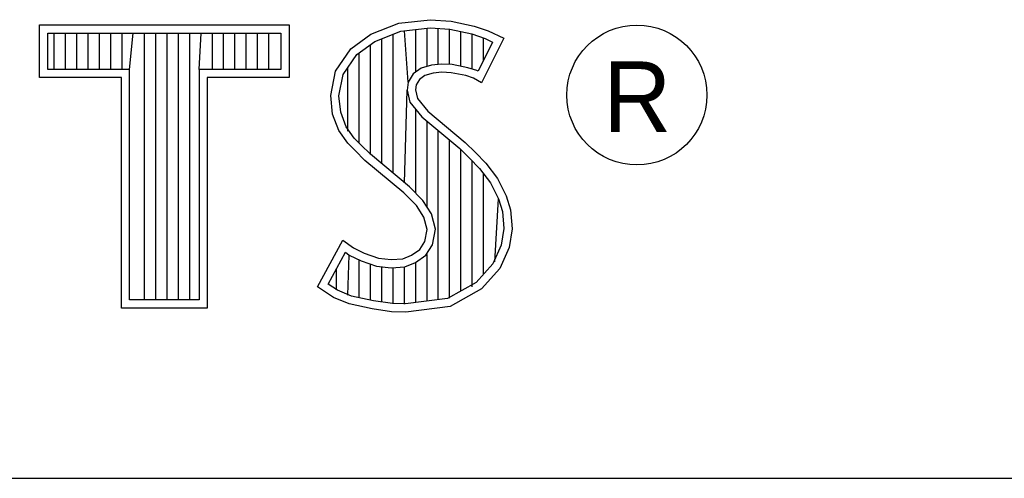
# Model space of a CAD drawing. Header units: inches. Extents: x 0 to 22, y 0 to 17.
# Tile 6 of 9: x 18.452 to 19.034, y 2.37 to 2.641. Entities that reach past the tile are written whole.
import ezdxf

# ---------------------------------------------------------------- set-up
doc = ezdxf.new("R2010")
doc.units = ezdxf.units.IN
doc.header["$LTSCALE"] = 1.21
doc.header["$MEASUREMENT"] = 0
doc.layers.get('0').update_dxf_attribs({"linetype": 'CONTINUOUS'})
doc.styles.add('TEXTSTYLE_2', font='txt')

msp = doc.modelspace()

# ---------------------------------------------------------------- linework, layer by layer
at = {"color": 2, "linetype": 'CONTINUOUS'}
for p, q in [((18.46415, 2.63829), (18.61167, 2.63829)), ((18.46415, 2.60704), (18.46415, 2.63829)), ((18.61167, 2.63829), (18.61167, 2.60704)), ((18.65986, 2.63269), (18.67656, 2.63931)), ((18.67656, 2.63931), (18.695, 2.64132)), ((18.67774, 2.63455), (18.6951, 2.63645)), ((18.69315, 2.61366), (18.69315, 2.63624)), ((18.695, 2.64132), (18.70739, 2.64046)), ((18.6951, 2.63645), (18.70671, 2.63564)), ((18.69983, 2.61488), (18.69983, 2.63612)), ((18.7065, 2.61485), (18.7065, 2.63566)), ((18.70671, 2.63564), (18.71963, 2.63289)), ((18.70739, 2.64046), (18.72093, 2.63758)), ((18.72093, 2.63758), (18.72928, 2.6347)), ((18.469, 2.63343), (18.60682, 2.63343)), ((18.469, 2.61189), (18.469, 2.63343)), ((18.47286, 2.61189), (18.47286, 2.63343)), ((18.47954, 2.61189), (18.47954, 2.63343)), ((18.48621, 2.61189), (18.48621, 2.63343)), ((18.49289, 2.61189), (18.49289, 2.63343)), ((18.49957, 2.61189), (18.49957, 2.63343)), ((18.50624, 2.61189), (18.50624, 2.63343)), ((18.51292, 2.61189), (18.51292, 2.63343)), ((18.51738, 2.61189), (18.51959, 2.63343)), ((18.52627, 2.47561), (18.52627, 2.63343)), ((18.53294, 2.47561), (18.53294, 2.63343)), ((18.53962, 2.47561), (18.53962, 2.63343)), ((18.54629, 2.47561), (18.54629, 2.63343)), ((18.55297, 2.47561), (18.55297, 2.63343)), ((18.55844, 2.61189), (18.55964, 2.63343)), ((18.56632, 2.61189), (18.56632, 2.63343)), ((18.57299, 2.61189), (18.57299, 2.63343)), ((18.57967, 2.61189), (18.57967, 2.63343)), ((18.58635, 2.61189), (18.58635, 2.63343)), ((18.59302, 2.61189), (18.59302, 2.63343)), ((18.5997, 2.61189), (18.5997, 2.63343)), ((18.60682, 2.63343), (18.60682, 2.61189)), ((18.64805, 2.62405), (18.65986, 2.63269)), ((18.66222, 2.6284), (18.67774, 2.63455)), ((18.66645, 2.55603), (18.66645, 2.63008)), ((18.67313, 2.55044), (18.67313, 2.63272)), ((18.68193, 2.60437), (18.6798, 2.63478)), ((18.68648, 2.61032), (18.68648, 2.63551)), ((18.71318, 2.61373), (18.71318, 2.63427)), ((18.71963, 2.63289), (18.72746, 2.6302)), ((18.71985, 2.6121), (18.71985, 2.63282)), ((18.7385, 2.63038), (18.72525, 2.60389)), ((18.72653, 2.6173), (18.72653, 2.63052)), ((18.72746, 2.6302), (18.73193, 2.6281)), ((18.72928, 2.6347), (18.7385, 2.63038)), ((18.63911, 2.6108), (18.64805, 2.62405)), ((18.6516, 2.62063), (18.66222, 2.6284)), ((18.65978, 2.5616), (18.65978, 2.62661)), ((18.73193, 2.6281), (18.7233, 2.61084)), ((18.64368, 2.6089), (18.6516, 2.62063)), ((18.6531, 2.56827), (18.6531, 2.62173)), ((18.64642, 2.57542), (18.64642, 2.61296)), ((18.68966, 2.61263), (18.68506, 2.60929)), ((18.69577, 2.61443), (18.68966, 2.61263)), ((18.70177, 2.6151), (18.69577, 2.61443)), ((18.708, 2.61477), (18.70177, 2.6151)), ((18.71723, 2.61292), (18.708, 2.61477)), ((18.72268, 2.61122), (18.71723, 2.61292)), ((18.51253, 2.60704), (18.46415, 2.60704)), ((18.51738, 2.61189), (18.469, 2.61189)), ((18.51253, 2.47075), (18.51253, 2.60704)), ((18.51738, 2.47561), (18.51738, 2.61189)), ((18.60682, 2.61189), (18.55844, 2.61189)), ((18.55844, 2.61189), (18.55844, 2.47561)), ((18.61167, 2.60704), (18.56329, 2.60704)), ((18.56329, 2.60704), (18.56329, 2.47075)), ((18.63623, 2.59641), (18.63911, 2.6108)), ((18.64114, 2.59618), (18.64368, 2.6089)), ((18.68506, 2.60929), (18.68193, 2.60437)), ((18.69183, 2.60821), (18.68866, 2.60591)), ((18.69673, 2.60965), (18.69183, 2.60821)), ((18.70192, 2.61023), (18.69673, 2.60965)), ((18.70739, 2.60994), (18.70192, 2.61023)), ((18.71603, 2.60821), (18.70739, 2.60994)), ((18.72064, 2.60677), (18.71603, 2.60821)), ((18.72525, 2.60389), (18.72064, 2.60677)), ((18.7233, 2.61084), (18.72268, 2.61122)), ((18.68193, 2.60437), (18.68145, 2.59957)), ((18.68665, 2.60274), (18.68636, 2.59986)), ((18.68866, 2.60591), (18.68665, 2.60274)), ((18.63739, 2.58546), (18.63623, 2.59641)), ((18.64215, 2.58661), (18.64114, 2.59618)), ((18.6798, 2.54485), (18.68145, 2.59957)), ((18.68145, 2.59957), (18.68302, 2.59251)), ((18.68636, 2.59986), (18.68751, 2.59468)), ((18.68302, 2.59251), (18.69009, 2.58376)), ((18.68751, 2.59468), (18.69356, 2.58719)), ((18.64113, 2.57567), (18.63739, 2.58546)), ((18.64546, 2.57796), (18.64215, 2.58661)), ((18.68648, 2.53865), (18.68648, 2.58823)), ((18.69009, 2.58376), (18.71247, 2.56517)), ((18.69356, 2.58719), (18.71574, 2.56876)), ((18.65006, 2.57131), (18.64546, 2.57796)), ((18.69315, 2.53054), (18.69315, 2.58122)), ((18.64632, 2.56819), (18.64113, 2.57567)), ((18.69983, 2.4757), (18.69983, 2.57567)), ((18.65064, 2.56387), (18.64632, 2.56819)), ((18.65407, 2.5673), (18.65006, 2.57131)), ((18.65968, 2.56169), (18.65407, 2.5673)), ((18.7065, 2.47658), (18.7065, 2.57013)), ((18.71574, 2.56876), (18.72179, 2.56272)), ((18.6564, 2.55811), (18.65064, 2.56387)), ((18.68273, 2.5424), (18.65968, 2.56169)), ((18.71247, 2.56517), (18.71832, 2.55932)), ((18.71318, 2.48087), (18.71318, 2.56446)), ((18.72179, 2.56272), (18.72784, 2.55638)), ((18.67945, 2.53882), (18.6564, 2.55811)), ((18.71832, 2.55932), (18.72416, 2.55321)), ((18.71985, 2.48336), (18.71985, 2.55772)), ((18.72784, 2.55638), (18.73476, 2.54745)), ((18.72416, 2.55321), (18.73063, 2.54486)), ((18.72653, 2.49074), (18.72653, 2.55015)), ((18.73063, 2.54486), (18.73542, 2.53527)), ((18.73476, 2.54745), (18.73994, 2.53709)), ((18.68694, 2.53133), (18.67945, 2.53882)), ((18.69076, 2.53437), (18.68273, 2.5424)), ((18.73994, 2.53709), (18.74253, 2.52874)), ((18.69126, 2.52442), (18.68694, 2.53133)), ((18.69574, 2.5264), (18.69076, 2.53437)), ((18.7332, 2.49811), (18.73542, 2.53527)), ((18.73542, 2.53527), (18.73774, 2.52782)), ((18.69826, 2.51741), (18.69574, 2.5264)), ((18.73774, 2.52782), (18.73851, 2.5177)), ((18.74253, 2.52874), (18.7434, 2.51751)), ((18.69327, 2.51722), (18.69126, 2.52442)), ((18.69183, 2.51002), (18.69327, 2.51722)), ((18.69642, 2.5082), (18.69826, 2.51741)), ((18.73851, 2.5177), (18.73697, 2.50795)), ((18.7434, 2.51751), (18.74167, 2.50657)), ((18.62846, 2.48324), (18.64344, 2.51089)), ((18.64344, 2.51089), (18.64977, 2.50628)), ((18.68895, 2.50541), (18.69183, 2.51002)), ((18.69255, 2.50201), (18.69642, 2.5082)), ((18.73697, 2.50795), (18.73207, 2.49686)), ((18.63483, 2.48483), (18.64506, 2.5037)), ((18.64506, 2.5037), (18.64724, 2.50211)), ((18.64642, 2.47829), (18.64724, 2.50211)), ((18.64724, 2.50211), (18.65423, 2.49862)), ((18.64977, 2.50628), (18.65611, 2.50311)), ((18.65611, 2.50311), (18.66447, 2.50023)), ((18.67887, 2.49994), (18.68406, 2.50196)), ((18.68406, 2.50196), (18.68895, 2.50541)), ((18.68637, 2.49765), (18.69255, 2.50201)), ((18.69315, 2.47482), (18.69315, 2.50243)), ((18.74167, 2.50657), (18.7362, 2.49418)), ((18.6531, 2.47687), (18.6531, 2.49901)), ((18.65423, 2.49862), (18.66338, 2.49547)), ((18.65978, 2.47534), (18.65978, 2.49671)), ((18.66447, 2.50023), (18.67195, 2.49937)), ((18.67195, 2.49937), (18.67887, 2.49994)), ((18.67997, 2.49516), (18.68637, 2.49765)), ((18.68648, 2.47394), (18.68648, 2.49769)), ((18.73207, 2.49686), (18.72218, 2.48593)), ((18.63975, 2.48142), (18.63975, 2.49389)), ((18.66338, 2.49547), (18.67188, 2.49449)), ((18.66645, 2.47433), (18.66645, 2.49512)), ((18.67188, 2.49449), (18.67997, 2.49516)), ((18.67313, 2.47333), (18.67313, 2.49434)), ((18.6798, 2.47306), (18.6798, 2.4951)), ((18.7362, 2.49418), (18.72525, 2.48209)), ((18.64025, 2.48122), (18.63483, 2.48483)), ((18.72218, 2.48593), (18.70525, 2.47641)), ((18.63796, 2.47691), (18.62846, 2.48324)), ((18.64861, 2.47782), (18.64025, 2.48122)), ((18.72525, 2.48209), (18.70681, 2.47172)), ((18.55844, 2.47561), (18.51738, 2.47561)), ((18.64718, 2.47316), (18.63796, 2.47691)), ((18.66072, 2.47028), (18.64718, 2.47316)), ((18.66159, 2.47506), (18.64861, 2.47782)), ((18.67269, 2.4734), (18.66159, 2.47506)), ((18.68036, 2.47313), (18.67269, 2.4734)), ((18.70525, 2.47641), (18.68036, 2.47313)), ((18.56329, 2.47075), (18.51253, 2.47075)), ((18.67224, 2.46856), (18.66072, 2.47028)), ((18.6806, 2.46827), (18.67224, 2.46856)), ((18.70681, 2.47172), (18.6806, 2.46827)), ((16.7288, 2.37), (21.5, 2.37))]:
    msp.add_line(p, q, dxfattribs=at)
msp.add_circle((18.81716, 2.59676), 0.04138, dxfattribs=at)

# ---------------------------------------------------------------- texts
at = {"color": 2, "linetype": 'CONTINUOUS', "insert": (18.7972, 2.61661), "char_height": 0.04175, "width": 0.0417529, "attachment_point": 1, "line_spacing_factor": 0.9, "style": 'TEXTSTYLE_2'}
msp.add_mtext('R', dxfattribs=at)

doc.saveas('drawing.dxf')
